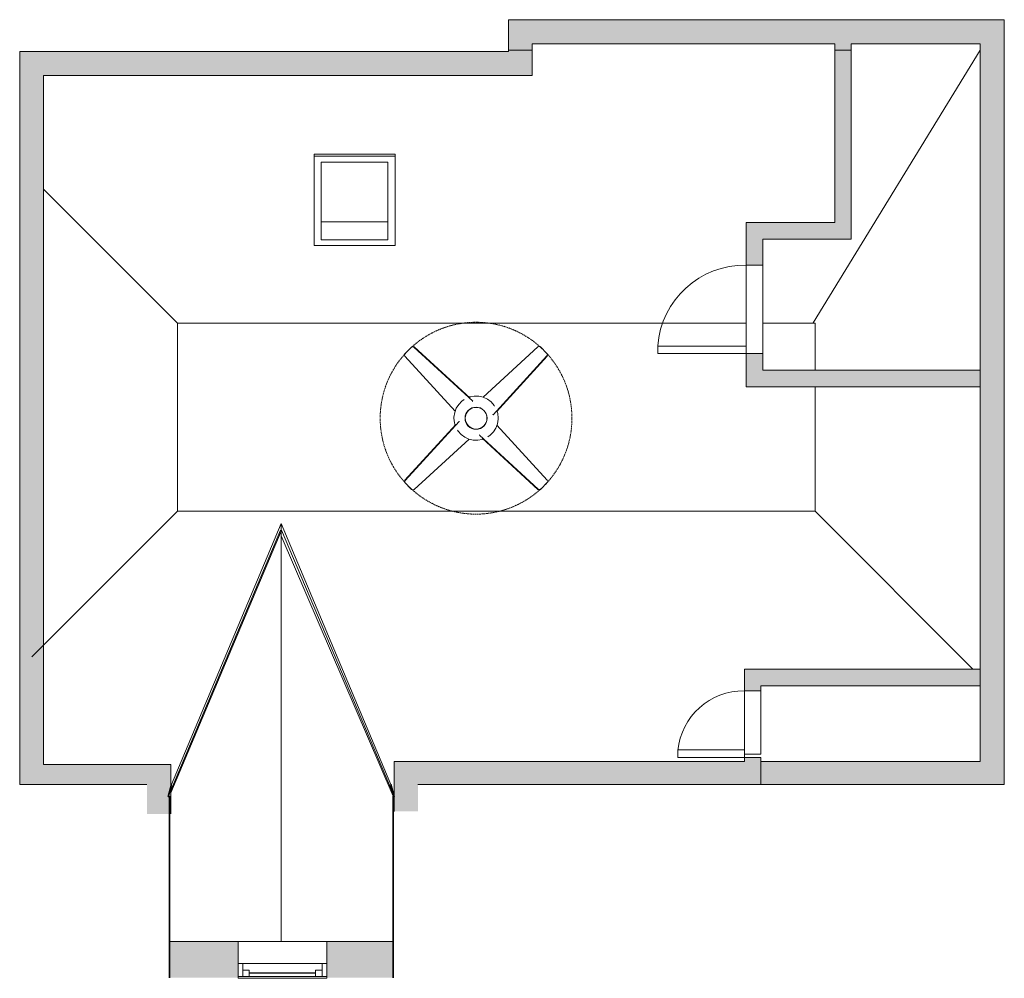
# Model space of a CAD drawing. Header units: inches. Extents: x -209 to 58, y -52 to 207.
import ezdxf

# ---------------------------------------------------------------- set-up
doc = ezdxf.new("R2010")
doc.units = ezdxf.units.IN
doc.header["$MEASUREMENT"] = 0
doc.linetypes.add('Dash', pattern=[0.23622, 0.11811, -0.11811])
for name, color, linetype, lineweight in [('A-DETL', 90, 'Continuous', 9), ('A-DETL-GENF', 92, 'Continuous', 9), ('A-DETL-THIN', 151, 'Continuous', 9), ('A-DOOR', 31, 'Continuous', 9), ('A-GENM', 13, 'Continuous', 9), ('A-GENM-HDLN', 13, 'Dash', 9), ('A-GLAZ', 151, 'Continuous', 9), ('A-ROOF', 132, 'Continuous', 9), ('A-WALL', 90, 'Continuous', 9), ('A-WALL-PATT', 111, 'Continuous', 9), ('E-LITE-EQPM', 33, 'Continuous', 9)]:
    doc.layers.add(name, color=color, linetype=linetype, lineweight=lineweight)

# ---------------------------------------------------------------- blocks, each defined once
blk = doc.blocks.new('Planitar - Single Door_Flush Panel - 2_-0_ x 6_-8_-3090507-109 - Attic')
at = {"layer": 'A-DOOR', "lineweight": 18}
for p, q in [((9.99, -2.25), (9.99, -26.25)), ((12, -2.25), (9.99, -2.25)), ((12, -2.25), (12, -26.25)), ((12, -26.25), (9.99, -26.25))]:
    blk.add_line(p, q, dxfattribs=at)
at = {"layer": 'A-DOOR'}
blk.add_arc((11.77, -2.55), 23.77, 179.2767, 265.5217, dxfattribs=at)
blk = doc.blocks.new('Planitar - Single Door_Flush Panel - 1_-6_ x 6_-8_-3113684-109 - Attic')
at = {"layer": 'A-DOOR', "lineweight": 18}
for p, q in [((6.99, -2.25), (6.99, -20.25)), ((9, -2.25), (6.99, -2.25)), ((9, -2.25), (9, -20.25)), ((9, -20.25), (6.99, -20.25))]:
    blk.add_line(p, q, dxfattribs=at)
at = {"layer": 'A-DOOR'}
blk.add_arc((8.77, -2.55), 17.77, 179.0326, 264.7975, dxfattribs=at)
blk = doc.blocks.new('Planitar-Double-Hung-Single - 48_ x 42_-3118670-109 - Attic')
at = {"layer": 'A-GLAZ', "lineweight": 18}
for p, q in [((-12, 5), (-12, -5)), ((-12, 4.5), (-9, 4.5)), ((-10.75, 4.5), (-10.75, 1)), ((-10.75, 2.75), (-9, 2.75)), ((-9, 4.5), (-9, 2.75)), ((-1.1875, 4.5), (1.1875, 4.5)), ((9, 4.5), (12, 4.5)), ((9, 4.5), (9, 2.75)), ((10.75, 2.75), (9, 2.75)), ((10.75, 4.5), (10.75, 1)), ((12, -5), (12, 5)), ((-12, 1), (-10.75, 1)), ((10.75, 1), (12, 1))]:
    blk.add_line(p, q, dxfattribs=at)
at = {"layer": 'A-GLAZ'}
for p, q in [((12, 5), (-12, 5)), ((-9, 4.5), (-1.1875, 4.5)), ((1.1875, 4.5), (9, 4.5)), ((10.75, 1), (-10.75, 1)), ((-12, -5), (12, -5))]:
    blk.add_line(p, q, dxfattribs=at)
at = {"layer": 'A-GLAZ', "lineweight": 25}
blk.add_line((-9, 3.625), (9, 3.625), dxfattribs=at)
blk = doc.blocks.new('Ceiling Fan - 4_-3286816-109 - Attic')
at = {"layer": 'A-GENM-HDLN'}
blk.add_circle((0, 0), 26, dxfattribs=at)
at = {"layer": 'E-LITE-EQPM'}
for p, q in [((-17.47, 19.3), (-19.21, 17.55)), ((-1.89, 5.66), (-16.79, 19.31)), ((16.87, 19.22), (0.91, 4.6)), ((1.63, 5.43), (16.79, 19.31)), ((17.55, 19.21), (17.47, 19.3)), ((19.3, 17.47), (17.55, 19.21)), ((-5.5, 1.72), (-19.31, 16.79)), ((-19.21, 17.55), (-19.3, 17.47)), ((-19.22, 16.87), (-4.6, 0.91)), ((5.67, 1.9), (19.31, 16.79)), ((0.91, 4.6), (1.02, 4.48)), ((-4.6, 0.91), (-4.53, 0.98)), ((-5.67, -1.9), (-19.31, -16.79)), ((4.6, -0.91), (4.49, -1.02)), ((19.22, -16.87), (4.6, -0.91)), ((5.5, -1.72), (19.31, -16.79)), ((-16.87, -19.22), (-0.91, -4.6)), ((-0.91, -4.6), (-1.02, -4.48)), ((-1.61, -5.4), (-16.79, -19.31)), ((1.89, -5.66), (16.79, -19.31)), ((-19.3, -17.47), (-17.55, -19.21)), ((17.47, -19.3), (19.21, -17.55)), ((19.21, -17.55), (19.3, -17.47)), ((-17.55, -19.21), (-17.47, -19.3))]:
    blk.add_line(p, q, dxfattribs=at)
at = {"layer": 'E-LITE-EQPM', "flags": 128}
for points in [[(-5.03, 3.22), (-4.89, 3.48), (-4.07, 4.4), (-3.09, 5.15), (-1.97, 5.67), (-0.77, 5.95), (0.47, 5.98), (1.68, 5.76), (1.94, 5.65)], [(3.22, 5.03), (3.85, 4.6), (4.71, 3.72), (5.37, 2.68), (5.8, 1.52), (5.99, 0.3), (6, 0)], [(-6, 0), (-5.87, 1.23), (-5.65, 1.94)], [(-3.22, -5.03), (-3.85, -4.6), (-4.71, -3.72), (-5.37, -2.68), (-5.8, -1.52), (-5.99, -0.3), (-6, 0)], [(6, 0), (5.87, -1.23), (5.65, -1.94)], [(5.03, -3.22), (4.89, -3.48), (4.07, -4.4), (3.09, -5.15), (1.97, -5.67), (0.77, -5.95), (-0.47, -5.98), (-1.68, -5.76), (-1.94, -5.65)]]:
    blk.add_lwpolyline(points, dxfattribs=at)
at = {"layer": 'E-LITE-EQPM'}
for radius, start, end in [(3, 0, 180), (2.94, 0, 180), (3, 180, 0), (2.94, 180, 0)]:
    blk.add_arc((0, 0), radius, start, end, dxfattribs=at)
for centre, major_axis, start_param, end_param in [((-17.12, 18.95), (-0.354, 0.354), 4.757594, 6.283185), ((17.12, 18.95), (0.354, 0.354), 0, 1.525591), ((17.2, 18.86), (0.354, 0.354), 0, 1.525591), ((-18.95, 17.12), (-0.354, 0.354), 0, 1.525591), ((-18.86, 17.2), (-0.354, 0.354), 0, 1.525591), ((18.95, 17.12), (0.354, 0.354), 4.757594, 6.283185), ((-18.95, -17.12), (0.354, 0.354), 1.616002, 3.141593), ((18.86, -17.2), (-0.354, 0.354), 3.141593, 4.667184), ((18.95, -17.12), (-0.354, 0.354), 3.141593, 4.667184), ((-17.2, -18.86), (0.354, 0.354), 3.141593, 4.667184), ((-17.12, -18.95), (0.354, 0.354), 3.141593, 4.667184), ((17.12, -18.95), (-0.354, 0.354), 1.616002, 3.141593)]:
    blk.add_ellipse(centre, major_axis=major_axis, ratio=0.970296, start_param=start_param, end_param=end_param, dxfattribs=at)
blk = doc.blocks.new('Skylite - METAL-3348455-109 - Attic')
at = {"layer": 'A-GENM'}
for p, q in [((-129.48, 170.38), (-129.48, 170.97)), ((-107.48, 170.38), (-107.48, 170.97)), ((-129.48, 146.16), (-129.48, 170.38)), ((-129.48, 170.38), (-107.48, 170.38)), ((-109.45, 168.79), (-127.51, 168.79)), ((-127.51, 168.79), (-127.51, 147.75)), ((-109.45, 147.75), (-109.45, 168.79)), ((-107.48, 170.38), (-107.48, 146.16)), ((-109.45, 152.58), (-127.51, 152.58)), ((-127.51, 147.75), (-109.45, 147.75)), ((-107.48, 146.16), (-129.48, 146.16))]:
    blk.add_line(p, q, dxfattribs=at)

msp = doc.modelspace()

# ---------------------------------------------------------------- hatches: boundary and pattern name
at = {"layer": 'A-DETL-GENF', "transparency": 33554560}
msp.add_hatch(color=8, dxfattribs=at).paths.add_polyline_path([(57.68, 0.12), (57.68, 207.4), (-76.8, 207.4), (-76.8, 199.13), (-70.3, 199.13), (-70.3, 200.9), (11.7, 200.9), (11.7, 199.13), (16.2, 199.13), (16.2, 200.9), (51.18, 200.9), (51.18, 6.4), (-8.3, 6.4), (-8.3, 0.12), (13.91, 0.12)], flags=0)
at = {"layer": 'A-WALL-PATT'}
for points in [[(-202.8, 5.56), (-202.8, 198.81), (-209.3, 198.81), (-209.3, 5.56)], [(-76.8, 192.31), (-76.8, 198.81), (-202.8, 198.81), (-202.8, 192.31), (-126.7, 192.31)], [(-76.8, 192.31), (-70.3, 192.31), (-70.3, 199.13), (-76.8, 199.13), (-76.8, 198.81)], [(13.91, 147.9), (16.2, 147.9), (16.2, 199.13), (11.7, 199.13), (11.7, 147.9)], [(11.7, 147.9), (11.7, 152.4), (-12.3, 152.4), (-12.3, 147.9), (-7.8, 147.9)], [(51.18, 107.9), (51.18, 112.4), (-7.8, 112.4), (-7.8, 107.9), (13.91, 107.9)], [(51.18, 26.9), (51.18, 31.4), (-8.3, 31.4), (-8.3, 26.9), (13.91, 26.9)], [(-174.8, 0.12), (-174.8, 5.56), (-209.3, 5.56), (-209.3, 0.12), (-197, 0.12)], [(-174.8, -7.86), (-168.3, -7.86), (-168.3, 5.56), (-174.8, 5.56), (-174.8, 0.12)], [(-101.3, -7.17), (-101.3, 6.4), (-107.8, 6.4), (-107.8, -7.17)], [(-8.3, 0.12), (-8.3, 6.4), (-101.3, 6.4), (-101.3, 0.12), (-56.4, 0.12)]]:
    msp.add_hatch(color=9, dxfattribs=at).paths.add_polyline_path(points, flags=0)
h = msp.add_hatch(color=9, dxfattribs=at)
h.paths.add_polyline_path([(-7.8, 107.9), (-7.8, 116.9), (-12.3, 116.9), (-12.3, 107.9)], flags=0)
h.paths.add_polyline_path([(-12.3, 140.9), (-7.8, 140.9), (-7.8, 147.9), (-12.3, 147.9)], flags=0)
h = msp.add_hatch(color=9, dxfattribs=at)
h.paths.add_polyline_path([(-8.3, 6.4), (-8.3, 7.48), (-12.8, 7.48), (-12.8, 6.4)], flags=0)
h.paths.add_polyline_path([(-8.3, 25.48), (-8.3, 31.4), (-12.8, 31.4), (-12.8, 25.48)], flags=0)
h = msp.add_hatch(color=9, dxfattribs=at)
h.paths.add_polyline_path([(-108.07, -52.25), (-108.07, -42.4), (-126.05, -42.4), (-126.05, -52.25)], flags=0)
h.paths.add_polyline_path([(-150.05, -52.25), (-150.05, -42.4), (-168.7, -42.4), (-168.7, -52.25)], flags=0)

# ---------------------------------------------------------------- linework, layer by layer
at = {"layer": 'A-DETL'}
for p, q in [((-166.55, 125.19), (-12.3, 125.19)), ((-166.55, 74.19), (-166.55, 125.19)), ((6.39, 74.19), (6.39, 107.9)), ((6.39, 74.19), (-166.55, 74.19))]:
    msp.add_line(p, q, dxfattribs=at)
at = {"layer": 'A-DETL-THIN'}
for p, q in [((57.68, 207.4), (-76.8, 207.4)), ((-76.8, 207.4), (-76.8, 199.13)), ((57.68, 0.12), (57.68, 207.4)), ((-70.3, 200.9), (11.7, 200.9)), ((-70.3, 199.13), (-70.3, 200.9)), ((11.7, 200.9), (11.7, 199.13)), ((16.2, 199.13), (16.2, 200.9)), ((16.2, 200.9), (51.18, 200.9)), ((51.18, 200.9), (51.18, 6.4)), ((-166.55, 125.19), (-202.8, 161.44)), ((-7.8, 125.19), (6.39, 125.19)), ((6.39, 125.19), (6.39, 112.4)), ((-166.55, 74.19), (-206.05, 34.69)), ((6.39, 74.19), (49.19, 31.4)), ((51.18, 6.4), (-8.3, 6.4)), ((-8.3, 0.12), (57.68, 0.12))]:
    msp.add_line(p, q, dxfattribs=at)
at = {"layer": 'A-ROOF'}
for p, q in [((51.18, 199.13), (5.87, 125.28)), ((-107.48, 170.97), (-129.48, 170.97)), ((-138.38, 70.82), (-168.12, 0.12)), ((-108.63, 0.12), (-138.38, 70.82)), ((-138.38, 70.82), (-138.38, 69.09)), ((-168.3, -1.47), (-138.62, 69.06)), ((-168.3, -2.1), (-138.38, 68.77)), ((-138.38, 68.77), (-138.62, 69.06)), ((-138.48, 68.9), (-138.38, 69.09)), ((-138.38, -42.4), (-138.38, 68.77)), ((-138.38, 67.53), (-108.06, -3.01)), ((-138.35, 69.02), (-107.8, -3.03))]:
    msp.add_line(p, q, dxfattribs=at)
at = {"layer": 'A-ROOF', "lineweight": 35}
for p, q in [((-168.12, 0.12), (-169.04, -3.24)), ((-108.63, 0.12), (-107.72, -3.2)), ((-168.69, -3.04), (-169.04, -3.24)), ((-168.69, -52.25), (-168.69, -3.04)), ((-108.06, -52.25), (-108.06, -3.01)), ((-108.06, -3.01), (-107.72, -3.2))]:
    msp.add_line(p, q, dxfattribs=at)
at = {"layer": 'A-WALL'}
for p, q in [((-209.3, 0.12), (-209.3, 198.81)), ((-209.3, 198.81), (-76.8, 198.81)), ((-76.8, 198.81), (-76.8, 199.13)), ((-70.3, 199.13), (-76.8, 199.13)), ((-70.3, 199.13), (-70.3, 192.31)), ((11.7, 152.4), (11.7, 199.13)), ((11.7, 199.13), (16.2, 199.13)), ((16.2, 199.13), (16.2, 147.9)), ((-202.8, 192.31), (-202.8, 5.56)), ((-70.3, 192.31), (-202.8, 192.31)), ((-12.3, 152.4), (11.7, 152.4)), ((-12.3, 152.4), (-12.3, 107.9)), ((16.2, 147.9), (-7.8, 147.9)), ((-7.8, 112.4), (-7.8, 147.9)), ((-12.3, 140.9), (-7.8, 140.9)), ((-12.3, 116.9), (-7.8, 116.9)), ((-7.8, 112.4), (51.18, 112.4)), ((51.18, 107.9), (51.18, 112.4)), ((51.18, 107.9), (-12.3, 107.9)), ((-12.8, 31.4), (-12.8, 8.32)), ((-12.8, 31.4), (51.18, 31.4)), ((51.18, 26.9), (51.18, 31.4)), ((-8.3, 8.32), (-8.3, 26.9)), ((51.18, 26.9), (-8.3, 26.9)), ((-8.3, 25.48), (-12.8, 25.48)), ((-8.3, 8.32), (-12.8, 8.32)), ((-202.8, 5.56), (-168.3, 5.56)), ((-168.3, 5.56), (-168.3, -7.86)), ((-107.8, -7.17), (-107.8, 6.4)), ((-107.8, 6.4), (-12.8, 6.4)), ((-12.8, 6.4), (-12.8, 7.48)), ((-8.3, 7.48), (-12.8, 7.48)), ((-8.3, 7.48), (-8.3, 0.12)), ((-174.8, 0.12), (-209.3, 0.12)), ((-101.3, 0.12), (-8.3, 0.12)), ((-168.7, -42.4), (-150.05, -42.4)), ((-168.7, -42.4), (-168.7, -52.25)), ((-108.07, -42.4), (-126.05, -42.4)), ((-108.07, -42.4), (-108.07, -52.25))]:
    msp.add_line(p, q, dxfattribs=at)

# ---------------------------------------------------------------- block references
at = {"layer": 'A-DOOR', "rotation": 269.9999999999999}
for name, p in [('Planitar - Single Door_Flush Panel - 2_-0_ x 6_-8_-3090507-109 - Attic', (-10.05, 128.9)), ('Planitar - Single Door_Flush Panel - 1_-6_ x 6_-8_-3113684-109 - Attic', (-10.55, 16.48))]:
    msp.add_blockref(name, p, dxfattribs=at)
at = {"layer": 'A-GENM'}
msp.add_blockref('Skylite - METAL-3348455-109 - Attic', (0, 0), dxfattribs=at)
at = {"layer": 'A-GLAZ', "rotation": 180}
msp.add_blockref('Planitar-Double-Hung-Single - 48_ x 42_-3118670-109 - Attic', (-138.05, -47.4), dxfattribs=at)
at = {"layer": 'E-LITE-EQPM', "extrusion": (0, 0, -1), "rotation": 180}
msp.add_blockref('Ceiling Fan - 4_-3286816-109 - Attic', (85.55, 99.4), dxfattribs=at)

doc.saveas('drawing.dxf')
